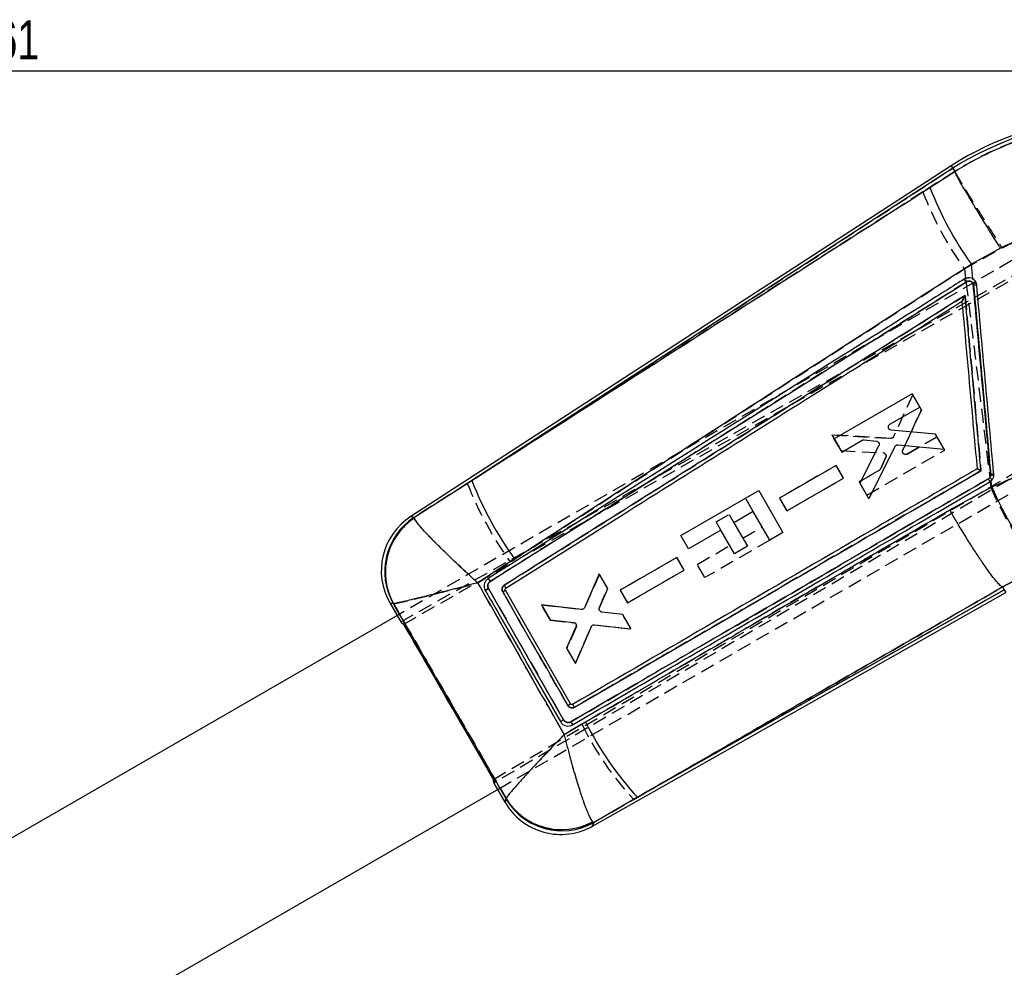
# Model space of a CAD drawing. Extents: x 31 to 398, y 20 to 294.
# Tile 10 of 12: x 174 to 262, y 209 to 294. Entities that reach past the tile are written whole.
import ezdxf

# ---------------------------------------------------------------- set-up
doc = ezdxf.new("R2010")
doc.units = 0
doc.linetypes.add('HIDDEN', pattern=[1.905, 1.27, -0.635])
doc.layers.get('0').update_dxf_attribs({"linetype": 'CONTINUOUS'})
doc.styles.add('SLDTEXTSTYLE0', font='TXT', dxfattribs={"width": 0.75})
doc.dimstyles.new('SLDDIMSTYLE0', dxfattribs={"dimtxt": 3.5, "dimasz": 3.302, "dimexe": 0, "dimexo": 0.0625, "dimgap": 0.875, "dimtad": 1, "dimdec": 0, "dimrnd": 1e-09, "dimzin": 12, "dimtxsty": 'SLDTEXTSTYLE0', "dimsah": 1, "dimcen": 0.09, "dimazin": 3, "dimtfac": 1, "dimtdec": 0, "dimtofl": 0, "dimtmove": 0, "dimatfit": 3, "dimtolj": 1, "dimtzin": 12})

# ---------------------------------------------------------------- blocks, each defined once
blk = doc.blocks.new('_D_1')
at = {"color": 179, "linetype": 'CONTINUOUS'}
for p, q in [((41.437, 236.261), (41.436, 290.019)), ((302.737, 265.371), (302.737, 290.024)), ((41.436, 289.019), (302.737, 289.024))]:
    blk.add_line(p, q, dxfattribs=at)
for points in [[(41.436, 289.019), (44.739, 288.511), (44.738, 289.527)], [(302.737, 289.024), (299.435, 289.531), (299.435, 288.515)]]:
    blk.add_solid(points, dxfattribs=at)
at = {"color": 179, "linetype": 'CONTINUOUS', "insert": (170.006, 293.533, 0.1), "char_height": 3.5, "attachment_point": 1, "rotation": 0.0009, "style": 'SLDTEXTSTYLE0'}
blk.add_mtext('261', dxfattribs=at)

msp = doc.modelspace()

# ---------------------------------------------------------------- linework, layer by layer
at = {"color": 7, "linetype": 'CONTINUOUS'}
for p, q in [((257.56768, 280.514867), (209.146394, 249.074445)), ((257.713354, 280.286171), (214.622839, 252.307066)), ((255.664236, 278.564439), (257.896117, 279.999086)), ((257.56768, 280.514867), (257.713354, 280.286171)), ((257.713354, 280.286171), (257.895968, 279.999421)), ((257.896117, 279.999086), (257.895968, 279.999421)), ((261.989376, 273.122237), (259.386009, 271.682509)), ((259.504667, 270.381764), (259.386009, 271.682509)), ((259.545333, 269.936182), (259.578935, 269.806937)), ((258.537195, 268.364117), (258.536271, 268.363529)), ((254.079915, 260.078409), (247.090219, 256.044448)), ((254.76662, 258.889095), (254.079915, 260.078409)), ((252.082101, 257.339754), (254.76662, 258.889095)), ((256.16721, 256.463394), (252.195111, 256.824405)), ((247.090219, 256.044448), (247.776954, 254.855038)), ((247.776954, 254.855038), (249.608732, 255.912253)), ((249.775565, 255.947546), (250.877268, 255.829708)), ((256.950862, 255.106152), (256.16721, 256.463394)), ((251.094974, 255.427726), (249.388984, 252.063052)), ((250.204331, 250.650876), (252.558387, 255.358123)), ((252.831957, 255.509236), (256.950862, 255.106152)), ((247.27676, 253.660203), (242.193981, 250.726753)), ((247.933312, 252.523095), (247.27676, 253.660203)), ((209.436021, 248.99184), (214.622839, 252.307066)), ((242.850563, 249.589571), (247.933312, 252.523095)), ((261.111877, 252.846935), (261.111653, 252.770939)), ((249.388984, 252.063052), (250.204331, 250.650876)), ((257.44491, 249.663041), (261.206663, 251.728841)), ((261.037535, 252.192312), (261.156476, 252.279238)), ((261.206663, 251.728841), (261.156476, 252.279238)), ((233.338333, 247.363754), (240.3277, 251.39843)), ((240.3277, 251.39843), (242.498978, 247.637079)), ((242.193981, 250.726753), (242.850563, 249.589571)), ((209.436021, 248.99184), (209.455869, 248.928026)), ((239.836349, 249.52896), (238.09608, 248.524369)), ((241.320989, 246.957076), (239.836349, 249.52896)), ((238.09608, 248.524369), (239.317975, 246.407644)), ((234.024963, 246.174284), (233.338333, 247.363754)), ((236.932903, 247.852915), (234.024963, 246.174284)), ((238.154798, 245.73619), (236.932903, 247.852915)), ((242.498978, 247.637079), (241.320989, 246.957076)), ((239.317975, 246.407644), (238.154798, 245.73619)), ((218.458346, 245.270849), (215.158387, 243.131541)), ((232.986792, 245.411207), (227.903954, 242.477697)), ((233.643337, 244.274095), (232.986792, 245.411207)), ((265.533782, 244.590227), (262.188471, 242.761501)), ((226.046509, 243.93208), (224.706187, 240.8994)), ((226.800232, 242.626668), (226.046509, 243.93208)), ((228.560536, 241.3405), (233.643337, 244.274095)), ((222.848295, 230.861553), (216.11306, 242.621527)), ((217.67754, 242.656496), (217.67713, 242.656235)), ((226.060255, 240.902603), (226.800232, 242.626668)), ((262.188471, 242.761501), (262.187994, 242.761833)), ((262.331045, 242.511996), (262.188471, 242.761501)), ((223.462588, 232.286491), (217.632181, 242.472444)), ((225.449323, 221.337144), (262.465573, 242.27658)), ((227.903954, 242.477697), (228.560536, 241.3405)), ((229.46225, 223.918699), (262.331045, 242.511996)), ((262.331045, 242.511996), (262.465573, 242.27658)), ((207.286484, 241.329693), (207.932285, 240.210959)), ((207.603416, 241.263402), (207.582033, 241.271765)), ((224.421299, 240.736798), (220.873616, 241.154504)), ((220.873616, 241.154504), (221.641674, 239.824225)), ((208.04113, 240.273793), (163.961763, 214.828591)), ((228.145859, 240.296089), (226.281009, 240.517848)), ((228.8841, 239.01748), (228.145859, 240.296089)), ((216.560482, 225.516886), (208.521954, 239.44223)), ((221.641674, 239.824225), (223.733476, 239.591055)), ((223.956584, 239.203063), (223.108335, 237.283968)), ((223.90674, 235.901129), (225.334502, 239.216653)), ((225.618019, 239.381586), (228.8841, 239.01748)), ((223.108335, 237.283968), (223.90674, 235.901129)), ((223.650678, 232.23693), (223.632439, 232.228094)), ((222.892917, 229.537819), (224.818132, 230.6658)), ((223.602354, 230.390654), (223.637766, 230.410025)), ((169.943917, 197.498053), (217.040061, 224.684716)), ((216.931215, 224.621882), (217.59016, 223.480374)), ((217.685639, 223.779985), (217.688664, 223.81688)), ((229.46225, 223.918699), (225.519157, 221.643747)), ((225.438706, 221.719731), (225.519157, 221.643747))]:
    msp.add_line(p, q, dxfattribs=at)
at = {"color": 7, "linetype": 'HIDDEN'}
for p, q in [((214.22024, 252.045655), (257.713354, 280.286171)), ((257.896564, 279.998452), (255.037061, 278.157675)), ((257.896489, 279.998601), (257.896564, 279.998452)), ((255.037061, 278.157675), (214.22024, 252.045655)), ((208.262972, 239.638102), (274.97556, 277.376228)), ((208.521954, 239.44223), (275.667435, 277.452276)), ((271.26295, 276.76914), (208.04113, 240.273793)), ((258.760429, 271.267653), (262.124068, 273.145043)), ((216.560482, 225.516886), (293.901137, 271.035091)), ((258.760429, 271.267653), (258.863977, 270.417512)), ((258.90497, 270.080783), (216.274365, 243.267805)), ((293.927214, 270.736382), (216.600574, 225.194664)), ((258.71805, 270.334855), (258.7715, 270.368473)), ((258.958093, 270.114363), (258.90497, 270.080783)), ((259.067944, 270.472624), (259.138769, 270.472579)), ((259.465835, 270.401464), (259.626693, 270.285823)), ((217.040061, 224.684716), (280.261881, 261.180066)), ((254.123247, 260.004506), (252.412355, 256.236114)), ((254.906646, 258.647107), (254.123247, 260.004506)), ((253.232739, 255.0269), (254.906646, 258.647107)), ((254.906646, 258.647107), (253.232739, 255.0269)), ((246.891103, 256.390461), (252.144686, 256.074794)), ((252.144686, 256.074794), (246.891103, 256.390461)), ((246.891103, 256.390461), (247.706211, 254.978151)), ((247.706211, 254.978151), (246.891103, 256.390461)), ((256.306729, 256.221116), (253.622494, 254.671306)), ((253.622494, 254.671306), (256.306729, 256.221116)), ((256.993196, 255.031668), (256.306729, 256.221116)), ((247.706211, 254.978151), (251.473076, 254.772738)), ((250.004268, 250.996352), (256.993196, 255.031668)), ((251.712299, 254.38317), (251.263357, 253.370204)), ((251.263357, 253.370204), (251.712299, 254.38317)), ((247.276596, 253.660739), (242.194309, 250.72641)), ((247.932932, 252.523505), (247.276596, 253.660739)), ((251.149363, 253.243388), (249.317742, 252.185882)), ((249.317742, 252.185882), (251.149363, 253.243388)), ((223.509259, 230.684579), (260.911784, 252.459803)), ((242.850698, 249.589116), (247.932932, 252.523505)), ((260.911784, 252.459803), (261.025703, 252.558478)), ((261.236883, 252.365016), (261.037535, 252.192312)), ((214.22024, 252.045655), (209.440081, 248.990686)), ((249.317742, 252.185882), (250.004268, 250.996352)), ((261.067516, 252.210774), (261.130429, 251.687267)), ((239.835716, 249.530055), (239.149718, 250.71843)), ((242.194309, 250.72641), (242.850698, 249.589116)), ((209.440081, 248.990686), (209.460228, 248.926208)), ((236.509009, 248.587229), (237.672186, 249.258683)), ((237.672186, 249.258683), (238.095655, 248.525099)), ((236.932485, 247.853645), (236.509009, 248.587229)), ((238.894082, 247.141958), (240.634358, 248.14655)), ((234.822973, 244.791874), (237.730912, 246.470504)), ((241.320974, 246.957064), (235.509603, 243.6024)), ((232.986635, 245.411721), (227.904259, 242.477381)), ((233.642972, 244.27449), (232.986635, 245.411721)), ((215.160741, 243.12899), (218.055821, 245.005359)), ((235.509603, 243.6024), (234.822973, 244.791874)), ((262.186832, 242.764388), (265.46473, 244.558998)), ((226.054444, 243.919358), (224.736317, 240.908981)), ((226.792454, 242.640619), (226.054444, 243.919358)), ((228.560655, 241.340072), (233.642972, 244.27449)), ((216.113253, 242.621348), (222.848481, 230.861285)), ((226.051844, 240.914834), (226.792454, 242.640619)), ((262.18634, 242.764716), (262.186832, 242.764388)), ((262.331045, 242.511996), (262.186832, 242.764388)), ((227.904259, 242.477381), (228.560655, 241.340072)), ((262.331045, 242.511996), (229.129313, 223.730364)), ((207.586176, 241.270953), (207.607812, 241.2625)), ((224.451697, 240.745951), (220.866552, 241.167729)), ((220.866552, 241.167729), (221.664733, 239.784759)), ((221.664733, 239.784759), (220.866552, 241.167729)), ((220.866552, 241.167729), (224.451697, 240.745951)), ((207.932285, 240.210959), (208.263664, 239.636903)), ((228.137663, 240.309794), (226.274623, 240.531248)), ((228.891148, 239.004248), (228.137663, 240.309794)), ((216.711513, 225.259998), (208.375028, 239.701492)), ((221.664733, 239.784759), (223.750806, 239.559532)), ((223.97521, 239.172284), (223.130978, 237.244264)), ((223.89882, 235.913859), (225.311368, 239.194904)), ((225.594654, 239.360289), (228.891148, 239.004248)), ((223.130978, 237.244264), (223.89882, 235.913859)), ((224.486469, 230.473422), (222.894161, 229.540643)), ((216.599881, 225.195859), (216.931215, 224.621882)), ((217.690005, 223.821045), (217.686928, 223.784015)), ((225.520096, 221.647871), (229.129313, 223.730364)), ((225.520096, 221.647871), (225.439615, 221.724183))]:
    msp.add_line(p, q, dxfattribs=at)
at = {"color": 8, "linetype": 'CONTINUOUS', "flags": 128}
for points in [[(209.146394, 249.074445), (209.178141, 249.065392), (209.436021, 248.99184)], [(207.582033, 241.271765), (207.318879, 241.323341), (207.286484, 241.329693)], [(217.59016, 223.480374), (217.600635, 223.513235), (217.685639, 223.779985)], [(225.519157, 221.643747), (225.456982, 221.370769), (225.449323, 221.337144)]]:
    msp.add_lwpolyline(points, dxfattribs=at)
at = {"color": 7, "linetype": 'HIDDEN', "flags": 128}
for points in [[(209.440081, 248.990686), (209.179497, 249.065005), (209.146394, 249.074445)], [(207.286484, 241.329693), (207.320264, 241.323073), (207.586176, 241.270953)], [(217.686928, 223.784015), (217.60106, 223.51458), (217.59016, 223.480374)], [(225.449323, 221.337144), (225.457295, 221.372147), (225.520096, 221.647871)]]:
    msp.add_lwpolyline(points, dxfattribs=at)
at = {"color": 7, "linetype": 'CONTINUOUS'}
for centre, radius, start, end in [((273.708191, 254.679582), 30.462731, 96.27276477, 121.99613172), ((273.708191, 254.679582), 30.191592, 96.27276477, 121.99045993), ((284.476749, 289.699015), 30.889152, 201.1289906, 215.68038863), ((257.964122, 269.579148), 1.129128, 28.28315408, 44.35190993), ((258.430885, 272.590205), 2.878511, 292.77796333, 298.34412341), ((260.994067, 254.860082), 15.013696, 94.3452771, 95.40850421), ((243.838937, 263.669538), 31.347825, 201.25162307, 215.93879688), ((260.191758, 251.957814), 0.877683, 15.49641621, 34.86952128), ((260.883567, 249.764899), 3.014681, 80.38354185, 85.66094777), ((262.307248, 240.332647), 12.57125, 94.19490428, 95.45636789), ((289.310524, 263.883421), 30.619615, 203.38789976, 219.05695802), ((212.297074, 244.222098), 5.7855, 122.59084206, 210.32040782), ((212.633813, 244.141229), 5.809846, 123.3950908, 209.59703017), ((212.697758, 244.088328), 5.825163, 123.81628817, 209.00934957), ((212.238975, 251.463202), 10.484292, 299.42261838, 300.95790515), ((251.187851, 243.844571), 29.47952, 206.5544672, 222.52583114), ((222.600749, 226.372781), 5.7855, 209.64037395, 299.78259805), ((222.696225, 226.722896), 5.810912, 210.42736338, 299.064797), ((222.668388, 226.850752), 5.831126, 211.3516528, 298.36530052)]:
    msp.add_arc(centre, radius, start, end, dxfattribs=at)
at = {"color": 7, "linetype": 'HIDDEN'}
for centre, radius, start, end in [((273.708191, 254.679582), 30.191592, 96.27276477, 121.99045993), ((283.760927, 289.22899), 30.783673, 201.07863702, 215.69494506), ((257.916195, 269.549139), 1.12264, 28.26601887, 44.41758559), ((257.957172, 269.57495), 1.137018, 28.32097749, 44.25862034), ((260.904314, 255.83156), 14.038219, 94.28042717, 95.43270192), ((251.455734, 254.493277), 0.279997, 50.80027762, 86.44868231), ((251.01176, 253.481724), 0.275201, 299.99892542, 336.09456253), ((260.192826, 251.958507), 0.876469, 15.4714204, 34.88624221), ((260.423883, 251.689551), 1.056987, 39.72082684, 55.29343911), ((262.190619, 241.618512), 11.280319, 94.08186116, 95.49141214), ((245.222329, 264.370749), 33.362216, 201.68063557, 215.48281408), ((287.536046, 262.861186), 28.672515, 202.93635611, 219.66652626), ((212.63855, 244.140093), 5.810202, 123.40075777, 209.59135829), ((212.703228, 244.086604), 5.825703, 123.82588355, 208.99715147), ((213.869975, 248.661307), 7.242666, 299.07349244, 301.29539729), ((223.71762, 239.280377), 0.28112, 44.67563502, 83.21986542), ((249.283166, 242.576948), 27.592961, 206.01748391, 223.08020208), ((222.697509, 226.727593), 5.811246, 210.43305497, 299.05907324), ((222.669695, 226.856063), 5.831693, 211.36144778, 298.3578466)]:
    msp.add_arc(centre, radius, start, end, dxfattribs=at)
for centre, major_axis, start_param, end_param in [((270.283886, 274.720639), (62.02174, 35.081082), 3.141928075, 3.201772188), ((277.998364, 261.356654), (61.396943, 36.163433), 3.08141312, 3.141257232)]:
    msp.add_ellipse(centre, major_axis=major_axis, ratio=0.069924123, start_param=start_param, end_param=end_param, dxfattribs=at)
at = {"color": 7, "linetype": 'CONTINUOUS'}
for points, knots in [([(257.895968, 279.999421), (258.621675, 280.427246), (260.07861, 281.286152), (262.785977, 282.51735), (266.035187, 283.657217), (268.566368, 284.109692), (269.843361, 284.337968)], [0, 0, 0, 0, 0.196932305, 0.395362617, 0.694957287, 1, 1, 1, 1]), ([(261.989376, 273.122237), (261.964477, 273.161733), (261.787342, 273.442706), (261.368696, 274.109332), (260.747891, 275.106447), (260.080064, 276.191296), (259.474398, 277.188717), (258.945578, 278.074098), (258.511365, 278.818459), (258.183138, 279.402062), (257.9633, 279.819424), (257.918511, 279.939198), (257.896117, 279.999086)], [0, 0, 0, 0, 0.0117317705, 0.0834599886, 0.1980318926, 0.3126032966, 0.4271714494, 0.5417391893, 0.6563041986, 0.7708691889, 0.8854347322, 1, 1, 1, 1]), ([(214.622839, 252.307066), (218.659812, 254.890191), (232.340477, 263.643996), (246.020791, 272.39543), (255.664236, 278.564439)], [0, 0, 0, 0, 0.295086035, 1, 1, 1, 1]), ([(272.333897, 276.447036), (271.250818, 276.261343), (269.068105, 275.887118), (265.561162, 274.831896), (263.265159, 273.732899), (261.989376, 273.122237)], [0, 0, 0, 0, 0.304423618, 0.61350043, 1, 1, 1, 1]), ([(259.386009, 271.682509), (249.763021, 265.486075), (236.11228, 256.696089), (222.480503, 247.873901), (218.458346, 245.270849)], [0, 0, 0, 0, 0.704942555, 1, 1, 1, 1]), ([(258.771515, 270.36848), (258.600202, 270.26073), (257.743632, 269.721977), (254.146002, 267.459234), (240.090377, 258.618174), (226.720429, 250.204501), (216.091401, 243.515682)], [0, 0, 0, 0, 0.012041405, 0.060207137, 0.252870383, 1, 1, 1, 1]), ([(216.274439, 243.267824), (223.388519, 247.743018), (237.616627, 256.693374), (251.844527, 265.640577), (258.95845, 270.114162)], [0, 0, 0, 0, 0.500001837, 1, 1, 1, 1]), ([(259.077257, 270.47363), (258.998068, 270.458608), (258.890259, 270.438157), (258.796425, 270.383096), (258.771515, 270.36848)], [0, 0, 0, 0, 0.734540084, 1, 1, 1, 1]), ([(258.95845, 270.114162), (259.002859, 270.135944), (259.088588, 270.177995), (259.232627, 270.179788), (259.36386, 270.138003), (259.477202, 270.055546), (259.522622, 269.975971), (259.545333, 269.936182)], [0, 0, 0, 0, 0.212414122, 0.410057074, 0.607024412, 0.803503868, 1, 1, 1, 1]), ([(259.504667, 270.381764), (259.493849, 270.387777), (259.413603, 270.432379), (259.26878, 270.479596), (259.133216, 270.475373), (259.077257, 270.47363)], [0, 0, 0, 0, 0.083831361, 0.621820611, 1, 1, 1, 1]), ([(259.856529, 269.830623), (259.841456, 269.909037), (259.811312, 270.065864), (259.68, 270.2593), (259.559763, 270.343282), (259.504667, 270.381764)], [0, 0, 0, 0, 0.351399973, 0.702798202, 1, 1, 1, 1]), ([(261.111653, 252.770939), (260.693241, 257.356336), (260.171138, 263.078077), (259.649025, 268.799835), (259.545333, 269.936182)], [0, 0, 0, 0, 0.801398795, 1, 1, 1, 1]), ([(259.578935, 269.806937), (259.83438, 266.980259), (260.345271, 261.326908), (260.856342, 255.67359), (261.111877, 252.846935)], [0, 0, 0, 0, 0.500000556, 1, 1, 1, 1]), ([(261.387668, 252.870218), (261.132452, 255.696946), (260.62202, 261.350401), (260.111692, 267.003883), (259.856529, 269.830623)], [0, 0, 0, 0, 0.500000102, 1, 1, 1, 1]), ([(258.819482, 268.888951), (251.862296, 264.513917), (238.101245, 255.860264), (224.340254, 247.203858), (217.536419, 242.923879)], [0, 0, 0, 0, 0.505570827, 1, 1, 1, 1]), ([(217.67713, 242.656239), (224.527788, 246.967537), (238.147078, 255.538512), (251.767217, 264.105723), (258.536271, 268.363529)], [0, 0, 0, 0, 0.5030113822, 1, 1, 1, 1]), ([(258.536271, 268.363529), (258.536802, 268.357601), (258.609838, 267.542926), (258.976871, 263.493624), (259.427295, 258.493106), (259.805867, 254.301401), (259.892291, 253.344477)], [0, 0, 0, 0, 0.0011840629, 0.1627186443, 0.8088572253, 1, 1, 1, 1]), ([(258.819482, 268.888951), (258.818931, 268.887841), (258.784102, 268.817709), (258.716729, 268.683271), (258.631531, 268.52085), (258.576095, 268.421592), (258.547708, 268.375232), (258.540414, 268.367521), (258.537195, 268.364117)], [0, 0, 0, 0, 0.005311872, 0.335579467, 0.64050411, 0.809010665, 0.915694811, 1, 1, 1, 1]), ([(260.239041, 253.182486), (260.007014, 255.749311), (259.533754, 260.984784), (259.06064, 266.220287), (258.819482, 268.888951)], [0, 0, 0, 0, 0.490275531, 1, 1, 1, 1]), ([(251.951954, 257.033379), (251.947426, 257.0642), (251.938369, 257.125844), (251.964655, 257.216988), (252.013674, 257.292095), (252.060625, 257.324796), (252.082101, 257.339754)], [0, 0, 0, 0, 0.259856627, 0.51971196, 0.78031706, 1, 1, 1, 1]), ([(252.195111, 256.824405), (252.164269, 256.830343), (252.102576, 256.842221), (252.024604, 256.897682), (251.973653, 256.964847), (251.958099, 257.013972), (251.951954, 257.033379)], [0, 0, 0, 0, 0.274348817, 0.548769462, 0.821743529, 1, 1, 1, 1]), ([(249.608732, 255.912253), (249.637216, 255.925524), (249.690248, 255.950234), (249.748569, 255.948396), (249.775565, 255.947546)], [0, 0, 0, 0, 0.53711227, 1, 1, 1, 1]), ([(250.877268, 255.829708), (250.908261, 255.822976), (250.970255, 255.809513), (251.04756, 255.751653), (251.100754, 255.678243), (251.114503, 255.622401), (251.120708, 255.597197)], [0, 0, 0, 0, 0.262231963, 0.524509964, 0.785397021, 1, 1, 1, 1]), ([(261.206663, 251.728841), (262.274954, 252.182743), (264.411487, 253.090527), (267.723645, 254.289743), (271.098927, 255.371968), (273.378955, 255.967995), (274.518958, 256.266006)], [0, 0, 0, 0, 0.246889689, 0.493767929, 0.746886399, 1, 1, 1, 1]), ([(251.120708, 255.597197), (251.123043, 255.565516), (251.127367, 255.506867), (251.105177, 255.452654), (251.094974, 255.427726)], [0, 0, 0, 0, 0.540192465, 1, 1, 1, 1]), ([(252.558387, 255.358123), (252.575088, 255.384551), (252.608485, 255.437399), (252.68817, 255.489567), (252.766016, 255.511796), (252.81454, 255.509912), (252.831957, 255.509236)], [0, 0, 0, 0, 0.280356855, 0.560625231, 0.842288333, 1, 1, 1, 1]), ([(259.892291, 253.344477), (259.846018, 253.317533), (259.100548, 252.883461), (255.558157, 250.821128), (243.522447, 243.812838), (232.188511, 237.210477), (223.650678, 232.23693)], [0, 0, 0, 0, 0.003829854, 0.061699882, 0.293180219, 1, 1, 1, 1]), ([(223.827681, 231.984404), (229.860052, 235.496818), (241.995819, 242.563001), (254.134287, 249.628874), (260.239041, 253.182486)], [0, 0, 0, 0, 0.497073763, 1, 1, 1, 1]), ([(260.239041, 253.182486), (260.237954, 253.183053), (260.230616, 253.186874), (260.186289, 253.20981), (260.110051, 253.248428), (260.019078, 253.292532), (259.951484, 253.323481), (259.906699, 253.341974), (259.896879, 253.34368), (259.892291, 253.344477)], [0, 0, 0, 0, 0.007084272, 0.047796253, 0.287828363, 0.495438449, 0.676732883, 0.848986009, 1, 1, 1, 1]), ([(260.911859, 252.459594), (254.67723, 248.830392), (242.208153, 241.572092), (229.742322, 234.31377), (223.509497, 230.684661)], [0, 0, 0, 0, 0.500007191, 1, 1, 1, 1]), ([(261.111653, 252.770939), (261.105131, 252.734924), (261.090458, 252.653895), (261.02305, 252.540195), (260.948922, 252.486461), (260.911859, 252.459594)], [0, 0, 0, 0, 0.2857332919, 0.6428711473, 1, 1, 1, 1]), ([(261.156476, 252.279238), (261.210167, 252.338496), (261.317551, 252.457017), (261.390409, 252.671335), (261.388488, 252.810675), (261.387668, 252.870218)], [0, 0, 0, 0, 0.36412926, 0.728280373, 1, 1, 1, 1]), ([(223.638049, 230.410185), (229.870232, 234.040882), (242.334616, 241.302286), (254.803223, 248.5623), (261.037535, 252.192312)], [0, 0, 0, 0, 0.499999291, 1, 1, 1, 1]), ([(224.818132, 230.6658), (229.803831, 233.579458), (240.668206, 239.928632), (251.554418, 246.245179), (257.44491, 249.663041)], [0, 0, 0, 0, 0.458903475, 1, 1, 1, 1]), ([(262.187994, 242.761833), (262.122997, 242.796638), (261.993004, 242.866249), (261.660734, 243.217562), (261.235819, 243.744542), (260.723588, 244.443383), (260.138187, 245.295965), (259.49808, 246.273662), (258.819704, 247.353042), (258.162076, 248.436791), (257.702761, 249.217174), (257.47863, 249.604733), (257.44491, 249.663041)], [0, 0, 0, 0, 0.1113322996, 0.2226644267, 0.3339968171, 0.4453292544, 0.5566617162, 0.6679947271, 0.779328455, 0.8906622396, 0.9835503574, 1, 1, 1, 1]), ([(215.158387, 243.131541), (215.153792, 243.135691), (214.660472, 243.581258), (213.709009, 244.454382), (212.491685, 245.609861), (211.507611, 246.577251), (210.572381, 247.534072), (209.743017, 248.447133), (209.550747, 248.769132), (209.455869, 248.928026)], [0, 0, 0, 0, 0.001591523, 0.170880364, 0.331878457, 0.459851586, 0.587799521, 0.796595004, 1, 1, 1, 1]), ([(216.091162, 243.515544), (216.020859, 243.460807), (215.88034, 243.351401), (215.753756, 243.110127), (215.710476, 242.845852), (215.747785, 242.621441), (215.807739, 242.501924), (215.82812, 242.461295)], [0, 0, 0, 0, 0.222081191, 0.443887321, 0.66513893, 0.8861664, 1, 1, 1, 1]), ([(216.27467, 243.267977), (216.252937, 243.301766), (216.20947, 243.369346), (216.150618, 243.452451), (216.106565, 243.507955), (216.096244, 243.513041), (216.091162, 243.515544)], [0, 0, 0, 0, 0.251898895, 0.503799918, 0.755695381, 1, 1, 1, 1]), ([(215.158387, 243.131541), (215.152412, 243.129981), (214.510784, 242.96237), (213.270547, 242.640533), (211.675378, 242.2329), (210.378753, 241.906978), (209.13842, 241.601273), (208.024613, 241.337171), (207.742586, 241.287776), (207.603416, 241.263402)], [0, 0, 0, 0, 0.001591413, 0.170881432, 0.331879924, 0.459852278, 0.587800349, 0.796595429, 1, 1, 1, 1]), ([(215.158387, 243.131541), (216.455292, 240.855427), (219.036253, 236.325748), (221.611636, 231.79294), (222.892917, 229.537819)], [0, 0, 0, 0, 0.502489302, 1, 1, 1, 1]), ([(216.112814, 242.621955), (216.094646, 242.611547), (216.058311, 242.59073), (216.00498, 242.560285), (215.955378, 242.532045), (215.911532, 242.507184), (215.875258, 242.486716), (215.848293, 242.471636), (215.833229, 242.463349), (215.829711, 242.461553), (215.828373, 242.46087)], [0, 0, 0, 0, 0.131345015, 0.26269376, 0.39403235, 0.525366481, 0.656712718, 0.788055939, 0.919395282, 1, 1, 1, 1]), ([(216.113052, 242.621523), (216.097329, 242.654003), (216.057981, 242.735282), (216.041455, 242.882357), (216.076171, 243.042832), (216.15713, 243.179157), (216.237471, 243.239887), (216.274439, 243.267831)], [0, 0, 0, 0, 0.1471004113, 0.3681139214, 0.5894750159, 0.8110998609, 1, 1, 1, 1]), ([(217.536419, 242.923879), (217.515298, 242.908911), (217.453828, 242.865348), (217.376321, 242.763634), (217.328566, 242.621389), (217.327942, 242.468432), (217.368841, 242.377029), (217.389359, 242.331174)], [0, 0, 0, 0, 0.115649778, 0.336590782, 0.557287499, 0.777901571, 1, 1, 1, 1]), ([(217.67754, 242.656496), (217.677677, 242.661933), (217.677951, 242.672807), (217.64733, 242.735733), (217.598813, 242.822802), (217.557217, 242.890187), (217.536419, 242.923879)], [0, 0, 0, 0, 0.250002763, 0.500000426, 0.749999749, 1, 1, 1, 1]), ([(217.632181, 242.472444), (217.625838, 242.486687), (217.613152, 242.515172), (217.613345, 242.562838), (217.628262, 242.607188), (217.652203, 242.638456), (217.670922, 242.65181), (217.67713, 242.656239)], [0, 0, 0, 0, 0.222742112, 0.445503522, 0.667995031, 0.889892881, 1, 1, 1, 1]), ([(262.187994, 242.761833), (256.278955, 239.36022), (245.368751, 233.079623), (234.461885, 226.798105), (229.46225, 223.918699)], [0, 0, 0, 0, 0.541606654, 1, 1, 1, 1]), ([(215.828373, 242.46087), (215.929272, 242.284725), (216.433768, 241.404), (218.679091, 237.483603), (220.821988, 233.73851), (222.561627, 230.698184)], [0, 0, 0, 0, 0.044932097, 0.224660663, 1, 1, 1, 1]), ([(217.389359, 242.331178), (217.490242, 242.155024), (217.994657, 241.274257), (219.939791, 237.877805), (221.784135, 234.657594), (223.224929, 232.141976)], [0, 0, 0, 0, 0.0518641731, 0.2593197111, 1, 1, 1, 1]), ([(217.688664, 223.81688), (216.00639, 226.726427), (212.644125, 232.541577), (209.282892, 238.357442), (207.603416, 241.263402)], [0, 0, 0, 0, 0.5003391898, 1, 1, 1, 1]), ([(224.706187, 240.8994), (224.690736, 240.872152), (224.659837, 240.817662), (224.582567, 240.76175), (224.499751, 240.733655), (224.444898, 240.73585), (224.421299, 240.736794)], [0, 0, 0, 0, 0.265854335, 0.531659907, 0.79850833, 1, 1, 1, 1]), ([(226.055547, 240.698338), (226.047692, 240.729037), (226.031983, 240.790431), (226.044117, 240.861144), (226.057872, 240.896481), (226.060255, 240.902603)], [0, 0, 0, 0, 0.452594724, 0.90514794, 1, 1, 1, 1]), ([(226.281009, 240.517855), (226.249931, 240.525341), (226.18777, 240.540313), (226.110818, 240.600299), (226.071338, 240.658433), (226.057631, 240.693071), (226.055547, 240.698338)], [0, 0, 0, 0, 0.315066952, 0.630189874, 0.943757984, 1, 1, 1, 1]), ([(223.733476, 239.591055), (223.764381, 239.584218), (223.826196, 239.570541), (223.903285, 239.512526), (223.94977, 239.447568), (223.964492, 239.403001), (223.969384, 239.388191)], [0, 0, 0, 0, 0.286456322, 0.572959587, 0.858089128, 1, 1, 1, 1]), ([(223.969384, 239.388191), (223.97511, 239.356758), (223.986557, 239.293918), (223.966572, 239.23334), (223.956584, 239.203063)], [0, 0, 0, 0, 0.500198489, 1, 1, 1, 1]), ([(225.334502, 239.216653), (225.34964, 239.243985), (225.379914, 239.298643), (225.456418, 239.35519), (225.539064, 239.384158), (225.594136, 239.382364), (225.618019, 239.381586)], [0, 0, 0, 0, 0.2650871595, 0.5301185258, 0.7962328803, 1, 1, 1, 1]), ([(223.462596, 232.286495), (223.459271, 232.284102), (223.452622, 232.279315), (223.398777, 232.246258), (223.320774, 232.199143), (223.256878, 232.161032), (223.224929, 232.141976)], [0, 0, 0, 0, 0.249998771, 0.500000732, 0.749999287, 1, 1, 1, 1]), ([(223.224974, 232.142002), (223.254608, 232.101692), (223.313877, 232.021068), (223.44709, 231.945842), (223.594639, 231.916836), (223.727215, 231.934366), (223.79968, 231.970458), (223.827681, 231.984404)], [0, 0, 0, 0, 0.215730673, 0.431480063, 0.647458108, 0.863775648, 1, 1, 1, 1]), ([(223.632439, 232.228094), (223.62413, 232.22533), (223.601182, 232.217697), (223.560578, 232.217469), (223.516008, 232.232235), (223.482491, 232.257337), (223.468158, 232.278345), (223.462596, 232.286499)], [0, 0, 0, 0, 0.134830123, 0.372354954, 0.610162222, 0.848699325, 1, 1, 1, 1]), ([(223.827681, 231.984404), (223.807168, 232.018942), (223.76614, 232.088018), (223.709738, 232.172839), (223.666856, 232.229341), (223.656012, 232.234428), (223.650678, 232.23693)], [0, 0, 0, 0, 0.252012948, 0.504024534, 0.756034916, 1, 1, 1, 1]), ([(222.561634, 230.698191), (222.613439, 230.625844), (222.717039, 230.481164), (222.952219, 230.344575), (223.213869, 230.289828), (223.439228, 230.317293), (223.560976, 230.372045), (223.602354, 230.390654)], [0, 0, 0, 0, 0.221370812, 0.442697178, 0.664110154, 0.885844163, 1, 1, 1, 1]), ([(222.561649, 230.69815), (222.562958, 230.698844), (222.566614, 230.70078), (222.581483, 230.709048), (222.608757, 230.724417), (222.645434, 230.745223), (222.689733, 230.770478), (222.739788, 230.799121), (222.793526, 230.829971), (222.830039, 230.851026), (222.848295, 230.861553)], [0, 0, 0, 0, 0.073801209, 0.206112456, 0.338426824, 0.470748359, 0.603065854, 0.735381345, 0.867687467, 1, 1, 1, 1]), ([(223.509497, 230.684665), (223.469427, 230.665537), (223.380328, 230.623005), (223.224249, 230.612469), (223.065627, 230.653851), (222.93258, 230.740358), (222.874922, 230.823275), (222.848303, 230.861557)], [0, 0, 0, 0, 0.175177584, 0.389517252, 0.603361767, 0.816878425, 1, 1, 1, 1]), ([(223.637908, 230.410107), (223.638659, 230.415783), (223.640162, 230.427136), (223.612841, 230.49186), (223.568194, 230.581226), (223.529152, 230.650237), (223.509631, 230.684743)], [0, 0, 0, 0, 0.250000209, 0.500000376, 0.749994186, 1, 1, 1, 1]), ([(222.892917, 229.537819), (222.88864, 229.533373), (222.412416, 229.038216), (221.498048, 228.080475), (220.341895, 226.849405), (219.422853, 225.853261), (218.623223, 224.967789), (217.927293, 224.1675), (217.770497, 223.937118), (217.688664, 223.81688)], [0, 0, 0, 0, 0.001604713, 0.178687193, 0.346568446, 0.479537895, 0.612476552, 0.797748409, 1, 1, 1, 1]), ([(222.892917, 229.537819), (222.894407, 229.53181), (223.060273, 228.862861), (223.396364, 227.566703), (223.867942, 225.894999), (224.284284, 224.537385), (224.690567, 223.325538), (225.113923, 222.22244), (225.327326, 221.892128), (225.438706, 221.719731)], [0, 0, 0, 0, 0.001605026, 0.178681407, 0.346562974, 0.479529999, 0.612466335, 0.797737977, 1, 1, 1, 1])]:
    msp.add_open_spline(points, degree=3, knots=knots, dxfattribs=at)
at = {"color": 7, "linetype": 'HIDDEN'}
for points, knots in [([(268.647871, 284.156696), (267.14025, 283.810883), (264.084133, 283.109883), (260.510217, 281.547035), (258.516866, 280.366127), (257.896489, 279.998601)], [0, 0, 0, 0, 0.401410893, 0.813705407, 1, 1, 1, 1]), ([(257.896564, 279.998452), (257.924936, 279.942427), (257.981682, 279.830377), (258.218956, 279.424288), (258.563573, 278.851284), (259.012784, 278.116592), (259.554619, 277.239621), (260.171098, 276.249186), (260.847141, 275.169612), (261.481892, 274.160934), (261.912019, 273.480154), (262.099092, 273.184514), (262.124068, 273.145043)], [0, 0, 0, 0, 0.114058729, 0.228117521, 0.342175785, 0.456234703, 0.570295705, 0.684356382, 0.798421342, 0.912486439, 0.988315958, 1, 1, 1, 1]), ([(262.124068, 273.145043), (262.646453, 273.413288), (264.366214, 274.296387), (267.469059, 275.503327), (270.10306, 276.077734), (271.435163, 276.368231)], [0, 0, 0, 0, 0.177385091, 0.583975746, 1, 1, 1, 1]), ([(218.055821, 245.005359), (218.745031, 245.451648), (232.299712, 254.228807), (245.875205, 262.970472), (258.760429, 271.267653)], [0, 0, 0, 0, 0.050846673, 1, 1, 1, 1]), ([(258.863977, 270.417512), (258.894559, 270.429677), (258.960388, 270.455864), (259.030437, 270.46678), (259.067944, 270.472624)], [0, 0, 0, 0, 0.464557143, 1, 1, 1, 1]), ([(258.90497, 270.080783), (259.169335, 267.907171), (259.879665, 262.066813), (260.583694, 256.225698), (261.025703, 252.558478)], [0, 0, 0, 0, 0.372171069, 1, 1, 1, 1]), ([(259.575224, 269.806721), (259.56615, 269.853555), (259.548341, 269.94547), (259.46539, 270.060738), (259.353512, 270.142389), (259.220625, 270.181064), (259.08082, 270.175923), (258.999007, 270.134886), (258.958093, 270.114363)], [0, 0, 0, 0, 0.171948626, 0.33746383, 0.503119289, 0.668824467, 0.834379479, 1, 1, 1, 1]), ([(261.111132, 252.847061), (260.855106, 255.673659), (260.343054, 261.32686), (259.831168, 266.980099), (259.575224, 269.806721)], [0, 0, 0, 0, 0.499999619, 1, 1, 1, 1]), ([(217.536478, 242.923946), (224.340287, 247.203944), (238.10129, 255.860427), (251.86228, 264.514116), (258.819467, 268.88919)], [0, 0, 0, 0, 0.494426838, 1, 1, 1, 1]), ([(258.537165, 268.364102), (258.54037, 268.367494), (258.547627, 268.375175), (258.575917, 268.421427), (258.631211, 268.520425), (258.716398, 268.682953), (258.783975, 268.817561), (258.818916, 268.888077), (258.819467, 268.88919)], [0, 0, 0, 0, 0.084204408, 0.190691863, 0.358769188, 0.662830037, 0.994680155, 1, 1, 1, 1]), ([(258.819467, 268.88919), (259.060618, 266.220438), (259.533702, 260.984924), (260.006962, 255.749442), (260.238982, 253.182695)], [0, 0, 0, 0, 0.509740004, 1, 1, 1, 1]), ([(252.412355, 256.236114), (252.396556, 256.208959), (252.364958, 256.154649), (252.286847, 256.099411), (252.209937, 256.074579), (252.161701, 256.074738), (252.144686, 256.074794)], [0, 0, 0, 0, 0.281918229, 0.563821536, 0.846134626, 1, 1, 1, 1]), ([(274.239442, 256.248587), (273.144196, 255.953684), (270.953692, 255.363874), (267.656868, 254.2882), (264.366314, 253.080345), (262.209071, 252.151632), (261.130429, 251.687267)], [0, 0, 0, 0, 0.246887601, 0.493777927, 0.746884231, 1, 1, 1, 1]), ([(253.29209, 254.711822), (253.271894, 254.735397), (253.231503, 254.782545), (253.20514, 254.873422), (253.20656, 254.958035), (253.225135, 255.006898), (253.232739, 255.0269)], [0, 0, 0, 0, 0.270571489, 0.541136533, 0.812166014, 1, 1, 1, 1]), ([(251.594103, 254.73211), (251.580004, 254.74122), (251.54342, 254.764857), (251.499853, 254.769738), (251.473076, 254.772738)], [0, 0, 0, 0, 0.385372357, 1, 1, 1, 1]), ([(251.632697, 254.710258), (251.654963, 254.688188), (251.699495, 254.644047), (251.733429, 254.554767), (251.739402, 254.463978), (251.720882, 254.40876), (251.712299, 254.38317)], [0, 0, 0, 0, 0.258708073, 0.517423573, 0.776354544, 1, 1, 1, 1]), ([(253.622494, 254.671306), (253.593704, 254.658352), (253.536121, 254.632441), (253.440042, 254.633061), (253.35494, 254.660169), (253.311374, 254.695974), (253.29209, 254.711822)], [0, 0, 0, 0, 0.264026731, 0.528093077, 0.791116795, 1, 1, 1, 1]), ([(260.238982, 253.182695), (254.134247, 249.629066), (241.995823, 242.563166), (229.860052, 235.496909), (223.827681, 231.98446)], [0, 0, 0, 0, 0.502926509, 1, 1, 1, 1]), ([(260.238982, 253.182695), (260.237889, 253.183261), (260.230648, 253.187013), (260.186434, 253.209935), (260.110257, 253.248469), (260.01925, 253.292601), (259.951591, 253.32352), (259.906723, 253.342023), (259.896891, 253.3437), (259.892291, 253.344484)], [0, 0, 0, 0, 0.007109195, 0.047110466, 0.28722534, 0.494904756, 0.676265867, 0.848550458, 1, 1, 1, 1]), ([(261.025703, 252.558478), (261.032752, 252.567976), (261.066684, 252.613698), (261.11014, 252.710124), (261.110801, 252.801394), (261.111132, 252.847061)], [0, 0, 0, 0, 0.115833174, 0.557605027, 1, 1, 1, 1]), ([(257.444969, 249.660694), (251.644786, 246.295873), (240.647823, 239.916278), (229.672855, 233.503756), (224.486469, 230.473422)], [0, 0, 0, 0, 0.527435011, 1, 1, 1, 1]), ([(209.460228, 248.926208), (209.555039, 248.767301), (209.747452, 248.44481), (210.575479, 247.53241), (211.510417, 246.575317), (212.494258, 245.607696), (213.711443, 244.452019), (214.662809, 243.578722), (215.156147, 243.13314), (215.160741, 243.12899)], [0, 0, 0, 0, 0.202940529, 0.411852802, 0.539873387, 0.667918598, 0.829015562, 0.998407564, 1, 1, 1, 1]), ([(216.091103, 243.515503), (216.096188, 243.513004), (216.106516, 243.507929), (216.1506, 243.45245), (216.209455, 243.369356), (216.252927, 243.301785), (216.274663, 243.267999)], [0, 0, 0, 0, 0.244327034, 0.496214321, 0.74810547, 1, 1, 1, 1]), ([(207.607812, 241.2625), (207.746895, 241.286773), (208.029153, 241.336034), (209.141318, 241.599467), (210.381387, 241.904885), (211.677827, 242.230597), (213.272889, 242.63807), (214.513131, 242.959816), (215.154766, 243.127429), (215.160741, 243.12899)], [0, 0, 0, 0, 0.202940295, 0.411852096, 0.539872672, 0.66791759, 0.82901462, 0.998407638, 1, 1, 1, 1]), ([(222.894161, 229.540643), (221.612971, 231.794943), (219.037878, 236.325915), (216.457367, 240.853846), (215.160741, 243.12899)], [0, 0, 0, 0, 0.497531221, 1, 1, 1, 1]), ([(215.828164, 242.461246), (215.829519, 242.461903), (215.833084, 242.463631), (215.848211, 242.471799), (215.875256, 242.486749), (215.911622, 242.507091), (215.955556, 242.531825), (216.005247, 242.559938), (216.058663, 242.590256), (216.095056, 242.610984), (216.113253, 242.621348)], [0, 0, 0, 0, 0.0804497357, 0.2118116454, 0.3431751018, 0.4745463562, 0.6059057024, 0.7372689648, 0.8686270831, 1, 1, 1, 1]), ([(216.274365, 243.267813), (216.244975, 243.246366), (216.171904, 243.193042), (216.088439, 243.070869), (216.043978, 242.913287), (216.051367, 242.755035), (216.093705, 242.663563), (216.113246, 242.621344)], [0, 0, 0, 0, 0.148700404, 0.369718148, 0.590403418, 0.810952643, 1, 1, 1, 1]), ([(217.389411, 242.331237), (217.368301, 242.378822), (217.327662, 242.470427), (217.329205, 242.623124), (217.376358, 242.763698), (217.453877, 242.865413), (217.515353, 242.908976), (217.536478, 242.923946)], [0, 0, 0, 0, 0.229957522, 0.442686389, 0.66338412, 0.884325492, 1, 1, 1, 1]), ([(217.67754, 242.656496), (217.677688, 242.661939), (217.677984, 242.672826), (217.647376, 242.73577), (217.598866, 242.822857), (217.557274, 242.89025), (217.536478, 242.923946)], [0, 0, 0, 0, 0.250000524, 0.500000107, 0.750004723, 1, 1, 1, 1]), ([(229.129313, 223.730364), (234.330007, 226.725621), (245.347323, 233.070871), (256.367962, 239.415206), (262.18634, 242.764716)], [0, 0, 0, 0, 0.472047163, 1, 1, 1, 1]), ([(223.222508, 232.146264), (223.12162, 232.322412), (222.617178, 233.203149), (220.67278, 236.598102), (218.82933, 239.816975), (217.389411, 242.331237)], [0, 0, 0, 0, 0.051885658, 0.259427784, 1, 1, 1, 1]), ([(207.607812, 241.2625), (209.286731, 238.357482), (212.646957, 232.543315), (216.008193, 226.729845), (217.690005, 223.821045)], [0, 0, 0, 0, 0.499644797, 1, 1, 1, 1]), ([(226.095385, 240.629324), (226.0777, 240.655646), (226.04233, 240.70829), (226.026231, 240.803762), (226.036123, 240.873536), (226.049579, 240.908865), (226.051851, 240.91483)], [0, 0, 0, 0, 0.31194324, 0.623874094, 0.936496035, 1, 1, 1, 1]), ([(223.917521, 239.47803), (223.937272, 239.453642), (223.976774, 239.404866), (224.000902, 239.312261), (223.997183, 239.232244), (223.980839, 239.187644), (223.97521, 239.172284)], [0, 0, 0, 0, 0.283503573, 0.566994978, 0.850876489, 1, 1, 1, 1]), ([(223.222508, 232.146264), (223.254754, 232.164792), (223.319246, 232.201848), (223.398023, 232.247586), (223.452421, 232.279633), (223.459199, 232.284205), (223.462588, 232.286491)], [0, 0, 0, 0, 0.249995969, 0.500001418, 0.749998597, 1, 1, 1, 1]), ([(223.827681, 231.98446), (223.799678, 231.97051), (223.727213, 231.934413), (223.594628, 231.916889), (223.447095, 231.945894), (223.312402, 232.021923), (223.252788, 232.10438), (223.222508, 232.146264)], [0, 0, 0, 0, 0.135295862, 0.35011448, 0.564595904, 0.77884054, 1, 1, 1, 1]), ([(222.848489, 230.861288), (222.869516, 230.830081), (222.920954, 230.753739), (223.04195, 230.665158), (223.198985, 230.615348), (223.364241, 230.617873), (223.461636, 230.662673), (223.509259, 230.684579)], [0, 0, 0, 0, 0.148305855, 0.362798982, 0.577760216, 0.793540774, 1, 1, 1, 1]), ([(223.509512, 230.684724), (223.529036, 230.650215), (223.568084, 230.581198), (223.612726, 230.491814), (223.640062, 230.427075), (223.638551, 230.415719), (223.637796, 230.41004)], [0, 0, 0, 0, 0.250004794, 0.49999438, 0.750000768, 1, 1, 1, 1]), ([(222.894161, 229.540643), (222.889884, 229.536196), (222.414599, 229.042016), (221.50197, 228.086072), (220.346864, 226.856265), (219.427533, 225.860007), (218.626848, 224.973659), (217.929775, 224.172461), (217.772231, 223.941559), (217.690005, 223.821045)], [0, 0, 0, 0, 0.0016053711, 0.1784080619, 0.3460595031, 0.4791538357, 0.6122173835, 0.7976049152, 1, 1, 1, 1]), ([(222.894161, 229.540643), (222.895653, 229.534635), (223.061489, 228.86707), (223.396623, 227.573291), (223.867833, 225.90334), (224.284127, 224.545563), (224.690747, 223.332491), (225.114471, 222.228091), (225.328108, 221.896996), (225.439615, 221.724183)], [0, 0, 0, 0, 0.001605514, 0.178403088, 0.346054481, 0.479146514, 0.612207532, 0.797595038, 1, 1, 1, 1])]:
    msp.add_open_spline(points, degree=3, knots=knots, dxfattribs=at)

# ---------------------------------------------------------------- dimensions: what is measured, and where the dimension line sits
at = {"color": 179, "linetype": 'CONTINUOUS'}
dim = msp.add_linear_dim(base=(302.737069, 289.023508), p1=(41.437342, 235.261239), p2=(302.737457, 264.370697), angle=0.0009017, dimstyle='SLDDIMSTYLE0', dxfattribs=at)
dim.commit()
dim.dimension.update_dxf_attribs({"geometry": '_D_1', "text_midpoint": (175.306629, 289.021502), "dimtype": 160})

doc.saveas('drawing.dxf')
